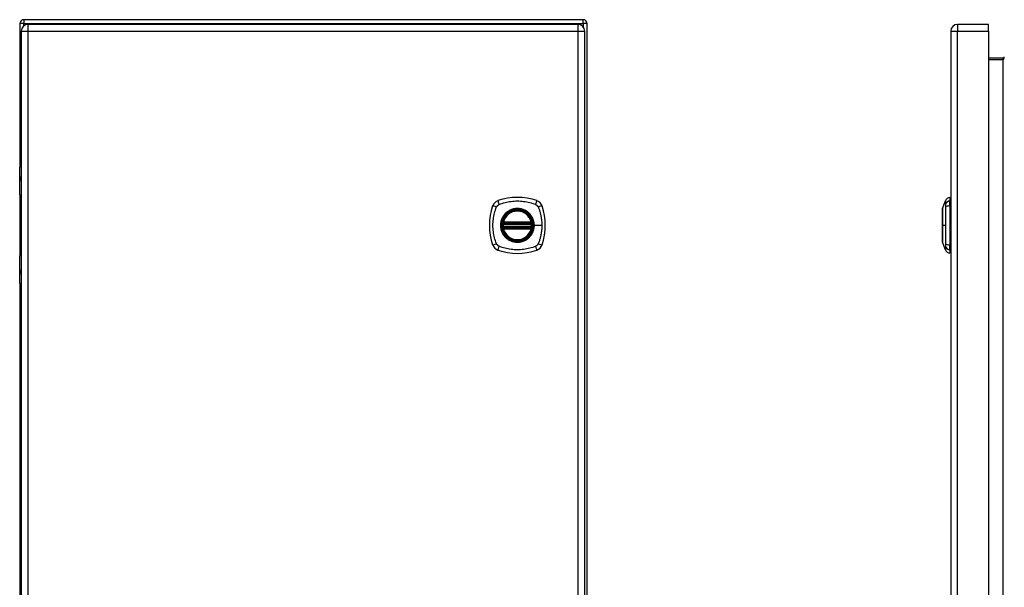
# Model space of a CAD drawing. Header units: inches. Extents: x 10.8 to 91.8, y 6.1 to 63.2.
# Tile 4 of 5: x 46.7 to 67.5, y 35 to 47. Entities that reach past the tile are written whole.
import ezdxf

# ---------------------------------------------------------------- set-up
doc = ezdxf.new("R2010")
doc.units = ezdxf.units.IN
doc.header["$MEASUREMENT"] = 0
doc.layers.add('Visible Edges(ANSI)', color=7, linetype='Continuous', lineweight=25)
doc.layers.add('Visible Tangent Edges(ANSI)', color=7, linetype='Continuous', lineweight=25)

msp = doc.modelspace()

# ---------------------------------------------------------------- linework, layer by layer
at = {"layer": 'Visible Edges(ANSI)'}
for p, q in [((46.717, 46.921), (46.717, 43.897)), ((58.633, 47.005), (46.801, 47.005)), ((58.52, 46.906), (46.894, 46.906)), ((58.717, 23.089), (58.717, 46.921)), ((67.208, 46.906), (66.554, 46.906)), ((67.208, 46.76), (67.208, 46.906)), ((46.748, 46.76), (46.748, 23.249)), ((58.666, 23.249), (58.666, 46.76)), ((66.408, 46.76), (66.408, 23.249)), ((67.208, 46.76), (67.208, 23.249)), ((67.512, 46.191), (67.208, 46.191)), ((46.714, 43.302), (46.714, 43.886)), ((46.734, 43.906), (46.748, 43.906)), ((46.748, 43.662), (46.745, 43.662)), ((46.745, 43.619), (46.748, 43.619)), ((46.717, 43.293), (46.717, 42.019)), ((46.748, 43.286), (46.73, 43.286)), ((66.238, 43.013), (66.3, 43.173)), ((66.392, 43.247), (66.392, 43.179)), ((66.392, 43.068), (66.392, 43.179)), ((66.392, 43.068), (66.392, 42.244)), ((56.95, 42.715), (57.535, 42.715)), ((56.946, 42.695), (57.539, 42.695)), ((57.539, 42.617), (56.946, 42.617)), ((57.535, 42.597), (56.95, 42.597)), ((66.3, 42.139), (66.238, 42.299)), ((66.392, 42.134), (66.392, 42.244)), ((66.392, 42.134), (66.392, 42.066)), ((46.714, 41.426), (46.714, 42.01)), ((46.73, 42.026), (46.748, 42.026)), ((46.748, 41.693), (46.745, 41.693)), ((46.745, 41.65), (46.748, 41.65)), ((46.717, 41.416), (46.717, 28.594)), ((46.748, 41.406), (46.734, 41.406))]:
    msp.add_line(p, q, dxfattribs=at)
at = {"layer": 'Visible Edges(ANSI)', "flags": 128}
for points in [[(66.238, 43.011), (66.238, 43.011), (66.238, 43.009), (66.238, 43.007), (66.238, 43.004), (66.238, 43.001), (66.238, 42.996), (66.238, 42.99), (66.238, 42.984), (66.237, 42.977), (66.237, 42.969), (66.237, 42.961), (66.237, 42.951), (66.237, 42.941), (66.237, 42.931), (66.237, 42.919), (66.237, 42.907), (66.237, 42.895), (66.237, 42.882), (66.237, 42.868), (66.237, 42.854), (66.237, 42.839), (66.237, 42.824), (66.237, 42.808), (66.238, 42.792), (66.238, 42.776), (66.238, 42.759), (66.238, 42.743), (66.238, 42.726), (66.238, 42.708), (66.238, 42.691), (66.238, 42.674), (66.238, 42.656), (66.238, 42.639), (66.238, 42.622), (66.238, 42.604), (66.238, 42.587), (66.238, 42.57), (66.238, 42.553), (66.238, 42.536), (66.238, 42.52), (66.237, 42.504), (66.237, 42.489), (66.237, 42.474), (66.237, 42.459), (66.237, 42.444), (66.237, 42.431), (66.237, 42.417), (66.237, 42.405), (66.237, 42.393), (66.237, 42.381), (66.237, 42.371), (66.237, 42.361), (66.237, 42.351), (66.237, 42.343), (66.237, 42.335), (66.238, 42.328), (66.238, 42.322), (66.238, 42.316), (66.238, 42.312), (66.238, 42.308), (66.238, 42.305), (66.238, 42.303), (66.238, 42.301), (66.238, 42.301)], [(56.934, 42.709), (56.934, 42.709), (56.934, 42.709), (56.934, 42.709), (56.934, 42.708), (56.934, 42.708), (56.934, 42.707), (56.933, 42.707), (56.933, 42.706), (56.933, 42.705), (56.933, 42.704), (56.933, 42.703), (56.933, 42.702), (56.933, 42.701), (56.932, 42.7), (56.932, 42.698), (56.932, 42.697), (56.932, 42.696), (56.932, 42.694), (56.931, 42.693), (56.931, 42.691), (56.931, 42.69), (56.931, 42.688), (56.931, 42.686), (56.931, 42.685)], [(57.554, 42.685), (57.554, 42.686), (57.554, 42.688), (57.554, 42.69), (57.553, 42.691), (57.553, 42.693), (57.553, 42.694), (57.553, 42.696), (57.553, 42.697), (57.552, 42.698), (57.552, 42.7), (57.552, 42.701), (57.552, 42.702), (57.552, 42.703), (57.552, 42.704), (57.551, 42.705), (57.551, 42.706), (57.551, 42.707), (57.551, 42.707), (57.551, 42.708), (57.551, 42.708), (57.551, 42.709), (57.551, 42.709), (57.551, 42.709), (57.551, 42.709)], [(56.931, 42.627), (56.931, 42.626), (56.931, 42.624), (56.931, 42.623), (56.931, 42.621), (56.931, 42.62), (56.932, 42.618), (56.932, 42.617), (56.932, 42.615), (56.932, 42.614), (56.932, 42.613), (56.933, 42.611), (56.933, 42.61), (56.933, 42.609), (56.933, 42.608), (56.933, 42.607), (56.933, 42.606), (56.933, 42.605), (56.934, 42.605), (56.934, 42.604), (56.934, 42.604), (56.934, 42.603), (56.934, 42.603), (56.934, 42.603), (56.934, 42.603)], [(57.551, 42.603), (57.551, 42.603), (57.551, 42.603), (57.551, 42.603), (57.551, 42.604), (57.551, 42.604), (57.551, 42.605), (57.551, 42.605), (57.551, 42.606), (57.551, 42.607), (57.552, 42.608), (57.552, 42.609), (57.552, 42.61), (57.552, 42.611), (57.552, 42.613), (57.552, 42.614), (57.553, 42.615), (57.553, 42.617), (57.553, 42.618), (57.553, 42.62), (57.553, 42.621), (57.554, 42.623), (57.554, 42.624), (57.554, 42.626), (57.554, 42.627)]]:
    msp.add_lwpolyline(points, dxfattribs=at)
at = {"layer": 'Visible Edges(ANSI)'}
for radius in [0.32, 0.315]:
    msp.add_circle((57.242, 42.656), radius, dxfattribs=at)
for centre, radius, start, end in [((46.801, 46.921), 0.084, 90, 180), ((46.894, 46.76), 0.146, 90, 180), ((58.52, 46.76), 0.146, 0, 90), ((58.633, 46.921), 0.084, 0, 90), ((66.554, 46.76), 0.146, 90, 180), ((67.512, 46.222), 0.031, 270, 0), ((46.734, 43.886), 0.0197, 90, 180), ((46.73, 43.302), 0.0157, 180, 270), ((56.888, 43.011), 0.177, 108.7722, 161.2278), ((57.242, 41.967), 1.28, 71.2278, 108.7722), ((57.597, 43.011), 0.177, 18.7722, 71.2278), ((66.41, 43.13), 0.118, 98.6009, 158.7495), ((66.385, 43.188), 0.0394, 53.1301, 78.463), ((57.931, 42.656), 1.28, 161.2278, 198.7722), ((57.242, 42.656), 0.313, 13.6344, 166.3656), ((56.553, 42.656), 1.28, 341.2278, 18.7722), ((66.243, 43.011), 0.00492, 158.7495, 179.7912), ((57.242, 42.656), 0.313, 166.3656, 170.216), ((56.946, 42.707), 0.0118, 170.216, 270), ((56.95, 42.727), 0.0118, 166.3656, 270), ((57.535, 42.727), 0.0118, 270, 13.6344), ((57.539, 42.707), 0.0118, 270, 9.784), ((57.242, 42.656), 0.313, 9.784, 13.6344), ((57.242, 42.656), 0.313, 174.7499, 185.2501), ((56.946, 42.605), 0.0118, 90, 189.784), ((57.242, 42.656), 0.313, 189.784, 193.6344), ((56.95, 42.585), 0.0118, 90, 193.6344), ((57.242, 42.656), 0.313, 193.6344, 346.3656), ((57.535, 42.585), 0.0118, 346.3656, 90), ((57.539, 42.605), 0.0118, 350.216, 90), ((57.242, 42.656), 0.313, 346.3656, 350.216), ((57.242, 42.656), 0.313, 354.7499, 5.2501), ((66.243, 42.301), 0.00492, 180.2088, 201.2505), ((56.888, 42.301), 0.177, 198.7722, 251.2278), ((57.242, 43.345), 1.28, 251.2278, 288.7722), ((57.597, 42.301), 0.177, 288.7722, 341.2278), ((66.41, 42.182), 0.118, 201.2505, 261.3991), ((66.385, 42.125), 0.0394, 281.537, 306.8699), ((46.73, 42.01), 0.0157, 90, 180), ((46.734, 41.426), 0.0197, 180, 270)]:
    msp.add_arc(centre, radius, start, end, dxfattribs=at)
at = {"layer": 'Visible Tangent Edges(ANSI)'}
for p, q in [((46.801, 46.921), (46.717, 46.921)), ((46.801, 47.005), (46.801, 46.921)), ((46.801, 46.921), (58.633, 46.921)), ((46.801, 46.872), (46.801, 46.921)), ((46.894, 46.76), (46.894, 46.906)), ((58.52, 46.906), (58.52, 46.76)), ((58.633, 46.921), (58.633, 47.005)), ((58.633, 46.921), (58.633, 46.853)), ((58.717, 46.921), (58.633, 46.921)), ((66.554, 46.906), (66.554, 46.76)), ((46.748, 46.76), (46.894, 46.76)), ((46.894, 46.76), (58.52, 46.76)), ((46.894, 23.249), (46.894, 46.76)), ((58.52, 46.76), (58.666, 46.76)), ((58.52, 46.76), (58.52, 23.249)), ((66.408, 46.76), (66.554, 46.76)), ((66.554, 23.249), (66.554, 46.76)), ((66.554, 46.76), (67.208, 46.76)), ((67.208, 46.16), (67.512, 46.16)), ((67.512, 46.191), (67.512, 46.16)), ((67.512, 46.16), (67.512, 23.849)), ((46.748, 43.886), (46.714, 43.886)), ((46.737, 43.672), (46.748, 43.672)), ((46.748, 43.609), (46.737, 43.609)), ((46.714, 43.302), (46.748, 43.302)), ((56.94, 42.708), (56.934, 42.709)), ((56.938, 42.73), (56.95, 42.727)), ((56.946, 42.695), (56.946, 42.706)), ((56.95, 42.715), (56.95, 42.727)), ((57.535, 42.727), (56.95, 42.727)), ((56.95, 42.705), (56.95, 42.715)), ((56.95, 42.705), (57.535, 42.705)), ((57.535, 42.727), (57.547, 42.73)), ((57.535, 42.727), (57.535, 42.715)), ((57.535, 42.715), (57.535, 42.705)), ((57.539, 42.706), (57.539, 42.695)), ((57.551, 42.709), (57.545, 42.708)), ((56.931, 42.685), (56.942, 42.684)), ((56.931, 42.627), (56.942, 42.629)), ((56.934, 42.603), (56.94, 42.604)), ((56.95, 42.585), (56.938, 42.582)), ((56.942, 42.684), (57.542, 42.684)), ((57.542, 42.629), (56.942, 42.629)), ((56.946, 42.607), (56.946, 42.617)), ((56.95, 42.597), (56.95, 42.607)), ((57.535, 42.607), (56.95, 42.607)), ((56.95, 42.585), (56.95, 42.597)), ((56.95, 42.585), (57.535, 42.585)), ((57.535, 42.607), (57.535, 42.597)), ((57.535, 42.597), (57.535, 42.585)), ((57.547, 42.582), (57.535, 42.585)), ((57.539, 42.617), (57.539, 42.607)), ((57.542, 42.684), (57.554, 42.685)), ((57.542, 42.629), (57.554, 42.627)), ((57.545, 42.604), (57.551, 42.603)), ((57.594, 42.656), (57.599, 42.656)), ((57.759, 42.656), (57.599, 42.656)), ((66.238, 42.656), (66.238, 42.656)), ((66.3, 42.656), (66.238, 42.656)), ((46.748, 42.01), (46.714, 42.01)), ((46.737, 41.703), (46.748, 41.703)), ((46.748, 41.64), (46.737, 41.64)), ((46.714, 41.426), (46.748, 41.426))]:
    msp.add_line(p, q, dxfattribs=at)
at = {"layer": 'Visible Tangent Edges(ANSI)', "flags": 128}
for points in [[(46.737, 43.672), (46.734, 43.672), (46.732, 43.671), (46.731, 43.67), (46.729, 43.668), (46.727, 43.666), (46.726, 43.663), (46.725, 43.66), (46.724, 43.657), (46.723, 43.653), (46.723, 43.649), (46.723, 43.645), (46.722, 43.64), (46.723, 43.636), (46.723, 43.632), (46.723, 43.628), (46.724, 43.624), (46.725, 43.62), (46.726, 43.617), (46.727, 43.615), (46.729, 43.613), (46.731, 43.611), (46.732, 43.61), (46.734, 43.609), (46.737, 43.609)], [(46.745, 43.619), (46.743, 43.619), (46.741, 43.619), (46.74, 43.62), (46.738, 43.621), (46.737, 43.623), (46.735, 43.625), (46.734, 43.627), (46.733, 43.629), (46.733, 43.632), (46.732, 43.634), (46.732, 43.637), (46.732, 43.64), (46.732, 43.643), (46.732, 43.646), (46.733, 43.649), (46.733, 43.652), (46.734, 43.654), (46.735, 43.656), (46.736, 43.658), (46.738, 43.659), (46.74, 43.661), (46.741, 43.661), (46.743, 43.662), (46.745, 43.662)], [(56.854, 43.096), (56.887, 43.11), (56.918, 43.12), (56.95, 43.13), (56.981, 43.139), (57.013, 43.146), (57.045, 43.153), (57.078, 43.159), (57.111, 43.164), (57.143, 43.168), (57.176, 43.17), (57.209, 43.172), (57.242, 43.173), (57.275, 43.172), (57.308, 43.17), (57.341, 43.168), (57.374, 43.164), (57.406, 43.159), (57.439, 43.153), (57.471, 43.147), (57.503, 43.139), (57.535, 43.13), (57.566, 43.12), (57.597, 43.11), (57.631, 43.096)], [(66.3, 43.173), (66.3, 43.173), (66.3, 43.172), (66.3, 43.171), (66.3, 43.17), (66.3, 43.169), (66.3, 43.168), (66.3, 43.166), (66.3, 43.164), (66.3, 43.162), (66.3, 43.159), (66.299, 43.156), (66.299, 43.153), (66.299, 43.15), (66.299, 43.146), (66.299, 43.143), (66.299, 43.139), (66.299, 43.134), (66.299, 43.13), (66.299, 43.125), (66.299, 43.12), (66.299, 43.115), (66.299, 43.11), (66.299, 43.104), (66.298, 43.096)], [(56.802, 42.267), (56.789, 42.301), (56.778, 42.332), (56.768, 42.363), (56.76, 42.395), (56.752, 42.427), (56.745, 42.459), (56.739, 42.492), (56.734, 42.524), (56.731, 42.557), (56.728, 42.59), (56.726, 42.623), (56.726, 42.656), (56.726, 42.689), (56.728, 42.722), (56.731, 42.755), (56.734, 42.788), (56.739, 42.82), (56.745, 42.853), (56.752, 42.885), (56.76, 42.917), (56.768, 42.949), (56.778, 42.98), (56.789, 43.011), (56.802, 43.045)], [(56.802, 43.045), (56.804, 43.047), (56.805, 43.05), (56.807, 43.053), (56.808, 43.056), (56.81, 43.058), (56.812, 43.061), (56.814, 43.063), (56.815, 43.066), (56.817, 43.068), (56.819, 43.07), (56.821, 43.073), (56.824, 43.075), (56.826, 43.077), (56.828, 43.079), (56.83, 43.081), (56.833, 43.083), (56.835, 43.085), (56.838, 43.087), (56.84, 43.088), (56.843, 43.09), (56.846, 43.092), (56.848, 43.093), (56.851, 43.095), (56.854, 43.096)], [(57.594, 42.656), (57.583, 42.565), (57.547, 42.48), (57.491, 42.407), (57.418, 42.351), (57.333, 42.316), (57.242, 42.304), (57.151, 42.316), (57.066, 42.351), (56.993, 42.407), (56.937, 42.48), (56.902, 42.565), (56.89, 42.656), (56.902, 42.748), (56.938, 42.833), (56.993, 42.905), (57.066, 42.961), (57.151, 42.996), (57.243, 43.008), (57.334, 42.996), (57.419, 42.961), (57.492, 42.905), (57.547, 42.832), (57.583, 42.747), (57.594, 42.656)], [(57.015, 42.931), (57.013, 42.929), (57.011, 42.927), (57.008, 42.925), (57.006, 42.923), (57.004, 42.922), (57.002, 42.92), (57, 42.918), (56.998, 42.916), (56.996, 42.914), (56.994, 42.912), (56.992, 42.91), (56.99, 42.908), (56.988, 42.906), (56.986, 42.904), (56.984, 42.902), (56.982, 42.9), (56.981, 42.898), (56.979, 42.896), (56.977, 42.894), (56.975, 42.892), (56.973, 42.89), (56.971, 42.888), (56.97, 42.886), (56.968, 42.884)], [(57.47, 42.931), (57.454, 42.943), (57.437, 42.955), (57.419, 42.966), (57.401, 42.975), (57.382, 42.984), (57.363, 42.992), (57.344, 42.998), (57.324, 43.003), (57.304, 43.008), (57.283, 43.011), (57.263, 43.012), (57.242, 43.013), (57.222, 43.012), (57.201, 43.011), (57.181, 43.008), (57.161, 43.003), (57.141, 42.998), (57.121, 42.992), (57.102, 42.984), (57.083, 42.975), (57.065, 42.966), (57.048, 42.955), (57.031, 42.943), (57.015, 42.931)], [(57.517, 42.884), (57.515, 42.886), (57.513, 42.888), (57.512, 42.89), (57.51, 42.892), (57.508, 42.894), (57.506, 42.896), (57.504, 42.898), (57.502, 42.9), (57.5, 42.902), (57.498, 42.904), (57.496, 42.906), (57.495, 42.908), (57.493, 42.91), (57.491, 42.912), (57.489, 42.914), (57.487, 42.916), (57.485, 42.918), (57.482, 42.92), (57.48, 42.922), (57.478, 42.923), (57.476, 42.925), (57.474, 42.927), (57.472, 42.929), (57.47, 42.931)], [(57.631, 43.096), (57.632, 43.095), (57.634, 43.095), (57.635, 43.094), (57.636, 43.093), (57.638, 43.092), (57.639, 43.092), (57.64, 43.091), (57.642, 43.09), (57.643, 43.089), (57.644, 43.088), (57.646, 43.088), (57.647, 43.087), (57.648, 43.086), (57.649, 43.085), (57.651, 43.084), (57.652, 43.083), (57.653, 43.082), (57.654, 43.081), (57.655, 43.08), (57.657, 43.079), (57.658, 43.078), (57.659, 43.077), (57.66, 43.076), (57.661, 43.075)], [(57.661, 43.075), (57.662, 43.074), (57.663, 43.073), (57.664, 43.072), (57.665, 43.07), (57.666, 43.069), (57.667, 43.068), (57.668, 43.067), (57.669, 43.066), (57.67, 43.064), (57.671, 43.063), (57.672, 43.062), (57.673, 43.061), (57.674, 43.059), (57.675, 43.058), (57.676, 43.057), (57.676, 43.056), (57.677, 43.054), (57.678, 43.053), (57.679, 43.052), (57.679, 43.05), (57.68, 43.049), (57.681, 43.047), (57.682, 43.046), (57.682, 43.045)], [(57.682, 43.045), (57.691, 43.026), (57.696, 43.011), (57.701, 42.996), (57.707, 42.98), (57.712, 42.964), (57.716, 42.949), (57.721, 42.933), (57.725, 42.917), (57.729, 42.901), (57.733, 42.885), (57.736, 42.869), (57.74, 42.853), (57.743, 42.837), (57.745, 42.82), (57.748, 42.804), (57.75, 42.788), (57.752, 42.771), (57.754, 42.755), (57.756, 42.739), (57.757, 42.722), (57.758, 42.706), (57.758, 42.689), (57.759, 42.673), (57.759, 42.656)], [(66.238, 42.931), (66.238, 42.937), (66.238, 42.943), (66.238, 42.949), (66.238, 42.955), (66.238, 42.96), (66.238, 42.966), (66.238, 42.971), (66.238, 42.975), (66.238, 42.98), (66.238, 42.984), (66.238, 42.988), (66.238, 42.992), (66.238, 42.995), (66.238, 42.998), (66.238, 43.001), (66.238, 43.003), (66.238, 43.006), (66.238, 43.008), (66.238, 43.009), (66.238, 43.011), (66.238, 43.012), (66.238, 43.012), (66.238, 43.013), (66.238, 43.013)], [(66.238, 42.884), (66.238, 42.886), (66.238, 42.888), (66.238, 42.89), (66.238, 42.892), (66.238, 42.894), (66.238, 42.896), (66.238, 42.898), (66.238, 42.9), (66.238, 42.902), (66.238, 42.904), (66.238, 42.906), (66.238, 42.908), (66.238, 42.91), (66.238, 42.912), (66.238, 42.914), (66.238, 42.916), (66.238, 42.918), (66.238, 42.92), (66.238, 42.922), (66.238, 42.923), (66.238, 42.925), (66.238, 42.927), (66.238, 42.929), (66.238, 42.931)], [(66.298, 43.096), (66.299, 43.095), (66.299, 43.095), (66.299, 43.094), (66.299, 43.093), (66.299, 43.092), (66.299, 43.092), (66.299, 43.091), (66.299, 43.09), (66.299, 43.089), (66.299, 43.088), (66.299, 43.088), (66.299, 43.087), (66.299, 43.086), (66.299, 43.085), (66.299, 43.084), (66.299, 43.083), (66.299, 43.082), (66.299, 43.081), (66.299, 43.08), (66.299, 43.079), (66.299, 43.078), (66.299, 43.077), (66.299, 43.076), (66.299, 43.075)], [(66.299, 43.075), (66.299, 43.074), (66.299, 43.073), (66.299, 43.072), (66.299, 43.07), (66.299, 43.069), (66.299, 43.068), (66.299, 43.067), (66.299, 43.066), (66.299, 43.064), (66.299, 43.063), (66.299, 43.062), (66.299, 43.061), (66.299, 43.059), (66.299, 43.058), (66.299, 43.057), (66.299, 43.056), (66.299, 43.054), (66.299, 43.053), (66.299, 43.052), (66.299, 43.05), (66.299, 43.049), (66.299, 43.047), (66.299, 43.046), (66.298, 43.045)], [(66.298, 43.045), (66.299, 43.026), (66.299, 43.011), (66.299, 42.996), (66.299, 42.98), (66.299, 42.964), (66.299, 42.949), (66.299, 42.933), (66.299, 42.917), (66.299, 42.901), (66.299, 42.885), (66.299, 42.869), (66.299, 42.853), (66.299, 42.837), (66.3, 42.82), (66.3, 42.804), (66.3, 42.788), (66.3, 42.771), (66.3, 42.755), (66.3, 42.739), (66.3, 42.722), (66.3, 42.706), (66.3, 42.689), (66.3, 42.673), (66.3, 42.656)], [(56.968, 42.884), (56.955, 42.868), (56.943, 42.851), (56.933, 42.833), (56.923, 42.815), (56.914, 42.796), (56.907, 42.777), (56.9, 42.757), (56.895, 42.738), (56.891, 42.717), (56.888, 42.697), (56.886, 42.677), (56.885, 42.656), (56.886, 42.635), (56.888, 42.615), (56.891, 42.595), (56.895, 42.574), (56.9, 42.554), (56.907, 42.535), (56.914, 42.516), (56.923, 42.497), (56.933, 42.479), (56.943, 42.461), (56.955, 42.445), (56.968, 42.429)], [(56.938, 42.73), (56.938, 42.729), (56.938, 42.728), (56.938, 42.727), (56.937, 42.726), (56.937, 42.725), (56.937, 42.724), (56.937, 42.723), (56.937, 42.722), (56.937, 42.721), (56.937, 42.72), (56.937, 42.719), (56.937, 42.719), (56.937, 42.718), (56.937, 42.717), (56.937, 42.716), (56.938, 42.715), (56.938, 42.714), (56.938, 42.713), (56.938, 42.712), (56.938, 42.711), (56.939, 42.711), (56.939, 42.71), (56.939, 42.709), (56.94, 42.708)], [(56.94, 42.708), (56.94, 42.708), (56.94, 42.708), (56.94, 42.708), (56.941, 42.708), (56.941, 42.707), (56.941, 42.707), (56.941, 42.707), (56.942, 42.707), (56.942, 42.707), (56.942, 42.707), (56.942, 42.707), (56.942, 42.707), (56.943, 42.706), (56.943, 42.706), (56.943, 42.706), (56.943, 42.706), (56.944, 42.706), (56.944, 42.706), (56.944, 42.706), (56.944, 42.706), (56.945, 42.706), (56.945, 42.706), (56.945, 42.706), (56.946, 42.706)], [(56.946, 42.706), (56.946, 42.706), (56.946, 42.706), (56.946, 42.705), (56.946, 42.705), (56.946, 42.705), (56.947, 42.705), (56.947, 42.705), (56.947, 42.705), (56.947, 42.705), (56.947, 42.705), (56.947, 42.705), (56.948, 42.705), (56.948, 42.705), (56.948, 42.705), (56.948, 42.705), (56.948, 42.705), (56.948, 42.705), (56.949, 42.705), (56.949, 42.705), (56.949, 42.705), (56.949, 42.705), (56.949, 42.705), (56.949, 42.705), (56.95, 42.705)], [(57.599, 42.656), (57.599, 42.666), (57.599, 42.677), (57.598, 42.687), (57.597, 42.697), (57.595, 42.707), (57.594, 42.718), (57.592, 42.728), (57.59, 42.738), (57.587, 42.748), (57.584, 42.758), (57.581, 42.767), (57.578, 42.777), (57.574, 42.787), (57.57, 42.796), (57.566, 42.806), (57.562, 42.815), (57.557, 42.824), (57.552, 42.833), (57.547, 42.842), (57.541, 42.851), (57.536, 42.859), (57.53, 42.867), (57.523, 42.876), (57.517, 42.884)], [(57.535, 42.705), (57.535, 42.705), (57.535, 42.705), (57.536, 42.705), (57.536, 42.705), (57.536, 42.705), (57.536, 42.705), (57.536, 42.705), (57.536, 42.705), (57.537, 42.705), (57.537, 42.705), (57.537, 42.705), (57.537, 42.705), (57.537, 42.705), (57.537, 42.705), (57.538, 42.705), (57.538, 42.705), (57.538, 42.705), (57.538, 42.705), (57.538, 42.705), (57.538, 42.705), (57.539, 42.705), (57.539, 42.706), (57.539, 42.706), (57.539, 42.706)], [(57.539, 42.706), (57.539, 42.706), (57.54, 42.706), (57.54, 42.706), (57.54, 42.706), (57.54, 42.706), (57.541, 42.706), (57.541, 42.706), (57.541, 42.706), (57.542, 42.706), (57.542, 42.706), (57.542, 42.706), (57.542, 42.707), (57.542, 42.707), (57.543, 42.707), (57.543, 42.707), (57.543, 42.707), (57.543, 42.707), (57.544, 42.707), (57.544, 42.707), (57.544, 42.708), (57.544, 42.708), (57.544, 42.708), (57.545, 42.708), (57.545, 42.708)], [(57.545, 42.708), (57.545, 42.709), (57.546, 42.71), (57.546, 42.711), (57.546, 42.711), (57.547, 42.712), (57.547, 42.713), (57.547, 42.714), (57.547, 42.715), (57.547, 42.716), (57.547, 42.717), (57.548, 42.718), (57.548, 42.719), (57.548, 42.719), (57.548, 42.72), (57.548, 42.721), (57.548, 42.722), (57.548, 42.723), (57.547, 42.724), (57.547, 42.725), (57.547, 42.726), (57.547, 42.727), (57.547, 42.728), (57.547, 42.729), (57.547, 42.73)], [(66.238, 42.656), (66.238, 42.666), (66.238, 42.677), (66.238, 42.687), (66.238, 42.697), (66.238, 42.707), (66.238, 42.718), (66.238, 42.728), (66.238, 42.738), (66.238, 42.748), (66.238, 42.758), (66.238, 42.767), (66.238, 42.777), (66.238, 42.787), (66.238, 42.796), (66.238, 42.806), (66.238, 42.815), (66.238, 42.824), (66.238, 42.833), (66.238, 42.842), (66.238, 42.851), (66.238, 42.859), (66.238, 42.867), (66.238, 42.876), (66.238, 42.884)], [(56.94, 42.604), (56.939, 42.603), (56.939, 42.602), (56.939, 42.602), (56.938, 42.601), (56.938, 42.6), (56.938, 42.599), (56.938, 42.598), (56.938, 42.597), (56.937, 42.596), (56.937, 42.596), (56.937, 42.595), (56.937, 42.594), (56.937, 42.593), (56.937, 42.592), (56.937, 42.591), (56.937, 42.59), (56.937, 42.589), (56.937, 42.588), (56.937, 42.587), (56.937, 42.586), (56.938, 42.585), (56.938, 42.584), (56.938, 42.583), (56.938, 42.582)], [(56.946, 42.607), (56.945, 42.607), (56.945, 42.607), (56.945, 42.606), (56.944, 42.606), (56.944, 42.606), (56.944, 42.606), (56.944, 42.606), (56.943, 42.606), (56.943, 42.606), (56.943, 42.606), (56.943, 42.606), (56.942, 42.606), (56.942, 42.605), (56.942, 42.605), (56.942, 42.605), (56.942, 42.605), (56.941, 42.605), (56.941, 42.605), (56.941, 42.605), (56.941, 42.605), (56.94, 42.604), (56.94, 42.604), (56.94, 42.604), (56.94, 42.604)], [(56.942, 42.684), (56.943, 42.684), (56.943, 42.685), (56.943, 42.686), (56.943, 42.687), (56.943, 42.687), (56.943, 42.688), (56.944, 42.689), (56.944, 42.69), (56.944, 42.69), (56.944, 42.691), (56.944, 42.691), (56.944, 42.692), (56.945, 42.693), (56.945, 42.693), (56.945, 42.693), (56.945, 42.694), (56.945, 42.694), (56.945, 42.695), (56.945, 42.695), (56.945, 42.695), (56.945, 42.695), (56.946, 42.695), (56.946, 42.695), (56.946, 42.695)], [(56.946, 42.617), (56.946, 42.617), (56.946, 42.617), (56.945, 42.617), (56.945, 42.617), (56.945, 42.617), (56.945, 42.618), (56.945, 42.618), (56.945, 42.618), (56.945, 42.619), (56.945, 42.619), (56.945, 42.62), (56.944, 42.62), (56.944, 42.621), (56.944, 42.621), (56.944, 42.622), (56.944, 42.623), (56.944, 42.623), (56.943, 42.624), (56.943, 42.625), (56.943, 42.625), (56.943, 42.626), (56.943, 42.627), (56.943, 42.628), (56.942, 42.629)], [(56.95, 42.607), (56.949, 42.607), (56.949, 42.607), (56.949, 42.607), (56.949, 42.607), (56.949, 42.607), (56.949, 42.607), (56.948, 42.607), (56.948, 42.607), (56.948, 42.607), (56.948, 42.607), (56.948, 42.607), (56.948, 42.607), (56.947, 42.607), (56.947, 42.607), (56.947, 42.607), (56.947, 42.607), (56.947, 42.607), (56.947, 42.607), (56.946, 42.607), (56.946, 42.607), (56.946, 42.607), (56.946, 42.607), (56.946, 42.607), (56.946, 42.607)], [(57.517, 42.429), (57.523, 42.437), (57.53, 42.445), (57.536, 42.453), (57.541, 42.462), (57.547, 42.47), (57.552, 42.479), (57.557, 42.488), (57.562, 42.497), (57.566, 42.507), (57.57, 42.516), (57.574, 42.525), (57.578, 42.535), (57.581, 42.545), (57.584, 42.555), (57.587, 42.564), (57.59, 42.574), (57.592, 42.585), (57.594, 42.595), (57.596, 42.605), (57.597, 42.615), (57.598, 42.625), (57.599, 42.636), (57.599, 42.646), (57.599, 42.656)], [(57.539, 42.607), (57.539, 42.607), (57.539, 42.607), (57.539, 42.607), (57.538, 42.607), (57.538, 42.607), (57.538, 42.607), (57.538, 42.607), (57.538, 42.607), (57.538, 42.607), (57.537, 42.607), (57.537, 42.607), (57.537, 42.607), (57.537, 42.607), (57.537, 42.607), (57.537, 42.607), (57.536, 42.607), (57.536, 42.607), (57.536, 42.607), (57.536, 42.607), (57.536, 42.607), (57.536, 42.607), (57.535, 42.607), (57.535, 42.607), (57.535, 42.607)], [(57.539, 42.695), (57.539, 42.695), (57.539, 42.695), (57.539, 42.695), (57.539, 42.695), (57.539, 42.695), (57.539, 42.695), (57.54, 42.694), (57.54, 42.694), (57.54, 42.693), (57.54, 42.693), (57.54, 42.693), (57.54, 42.692), (57.54, 42.691), (57.541, 42.691), (57.541, 42.69), (57.541, 42.69), (57.541, 42.689), (57.541, 42.688), (57.541, 42.687), (57.542, 42.687), (57.542, 42.686), (57.542, 42.685), (57.542, 42.684), (57.542, 42.684)], [(57.542, 42.629), (57.542, 42.628), (57.542, 42.627), (57.542, 42.626), (57.542, 42.625), (57.541, 42.625), (57.541, 42.624), (57.541, 42.623), (57.541, 42.623), (57.541, 42.622), (57.541, 42.621), (57.54, 42.621), (57.54, 42.62), (57.54, 42.62), (57.54, 42.619), (57.54, 42.619), (57.54, 42.618), (57.54, 42.618), (57.539, 42.618), (57.539, 42.617), (57.539, 42.617), (57.539, 42.617), (57.539, 42.617), (57.539, 42.617), (57.539, 42.617)], [(57.545, 42.604), (57.545, 42.604), (57.544, 42.604), (57.544, 42.604), (57.544, 42.605), (57.544, 42.605), (57.544, 42.605), (57.543, 42.605), (57.543, 42.605), (57.543, 42.605), (57.543, 42.605), (57.542, 42.605), (57.542, 42.606), (57.542, 42.606), (57.542, 42.606), (57.542, 42.606), (57.541, 42.606), (57.541, 42.606), (57.541, 42.606), (57.54, 42.606), (57.54, 42.606), (57.54, 42.606), (57.54, 42.607), (57.539, 42.607), (57.539, 42.607)], [(57.547, 42.582), (57.547, 42.583), (57.547, 42.584), (57.547, 42.585), (57.547, 42.586), (57.547, 42.587), (57.547, 42.588), (57.548, 42.589), (57.548, 42.59), (57.548, 42.591), (57.548, 42.592), (57.548, 42.593), (57.548, 42.594), (57.548, 42.595), (57.547, 42.596), (57.547, 42.596), (57.547, 42.597), (57.547, 42.598), (57.547, 42.599), (57.547, 42.6), (57.546, 42.601), (57.546, 42.602), (57.546, 42.602), (57.545, 42.603), (57.545, 42.604)], [(57.759, 42.656), (57.759, 42.64), (57.758, 42.623), (57.758, 42.607), (57.757, 42.59), (57.756, 42.574), (57.754, 42.557), (57.752, 42.541), (57.75, 42.524), (57.748, 42.508), (57.745, 42.492), (57.743, 42.476), (57.74, 42.459), (57.736, 42.443), (57.733, 42.427), (57.729, 42.411), (57.725, 42.395), (57.721, 42.379), (57.716, 42.363), (57.712, 42.348), (57.707, 42.332), (57.701, 42.317), (57.696, 42.301), (57.691, 42.286), (57.682, 42.267)], [(66.238, 42.429), (66.238, 42.437), (66.238, 42.445), (66.238, 42.453), (66.238, 42.462), (66.238, 42.47), (66.238, 42.479), (66.238, 42.488), (66.238, 42.497), (66.238, 42.507), (66.238, 42.516), (66.238, 42.525), (66.238, 42.535), (66.238, 42.545), (66.238, 42.555), (66.238, 42.564), (66.238, 42.574), (66.238, 42.585), (66.238, 42.595), (66.238, 42.605), (66.238, 42.615), (66.238, 42.625), (66.238, 42.636), (66.238, 42.646), (66.238, 42.656)], [(66.3, 42.656), (66.3, 42.64), (66.3, 42.623), (66.3, 42.607), (66.3, 42.59), (66.3, 42.574), (66.3, 42.557), (66.3, 42.541), (66.3, 42.524), (66.3, 42.508), (66.3, 42.492), (66.299, 42.476), (66.299, 42.459), (66.299, 42.443), (66.299, 42.427), (66.299, 42.411), (66.299, 42.395), (66.299, 42.379), (66.299, 42.363), (66.299, 42.348), (66.299, 42.332), (66.299, 42.317), (66.299, 42.301), (66.299, 42.286), (66.298, 42.267)], [(56.968, 42.429), (56.97, 42.426), (56.971, 42.424), (56.973, 42.422), (56.975, 42.42), (56.977, 42.418), (56.979, 42.416), (56.981, 42.414), (56.982, 42.412), (56.984, 42.41), (56.986, 42.408), (56.988, 42.406), (56.99, 42.404), (56.992, 42.402), (56.994, 42.4), (56.996, 42.398), (56.998, 42.396), (57, 42.394), (57.002, 42.392), (57.004, 42.391), (57.006, 42.389), (57.008, 42.387), (57.011, 42.385), (57.013, 42.383), (57.015, 42.381)], [(57.015, 42.381), (57.031, 42.369), (57.048, 42.357), (57.065, 42.346), (57.084, 42.337), (57.102, 42.328), (57.121, 42.32), (57.141, 42.314), (57.161, 42.309), (57.181, 42.305), (57.201, 42.302), (57.222, 42.3), (57.242, 42.299), (57.263, 42.3), (57.284, 42.302), (57.304, 42.305), (57.324, 42.309), (57.344, 42.314), (57.364, 42.32), (57.383, 42.328), (57.401, 42.337), (57.419, 42.346), (57.437, 42.357), (57.454, 42.369), (57.47, 42.381)], [(57.47, 42.381), (57.472, 42.383), (57.474, 42.385), (57.476, 42.387), (57.478, 42.389), (57.48, 42.391), (57.482, 42.392), (57.484, 42.394), (57.487, 42.396), (57.489, 42.398), (57.491, 42.4), (57.493, 42.402), (57.494, 42.404), (57.496, 42.406), (57.498, 42.408), (57.5, 42.41), (57.502, 42.412), (57.504, 42.414), (57.506, 42.416), (57.508, 42.418), (57.51, 42.42), (57.512, 42.422), (57.513, 42.424), (57.515, 42.426), (57.517, 42.429)], [(66.238, 42.381), (66.238, 42.383), (66.238, 42.385), (66.238, 42.387), (66.238, 42.389), (66.238, 42.391), (66.238, 42.392), (66.238, 42.394), (66.238, 42.396), (66.238, 42.398), (66.238, 42.4), (66.238, 42.402), (66.238, 42.404), (66.238, 42.406), (66.238, 42.408), (66.238, 42.41), (66.238, 42.412), (66.238, 42.414), (66.238, 42.416), (66.238, 42.418), (66.238, 42.42), (66.238, 42.422), (66.238, 42.424), (66.238, 42.426), (66.238, 42.429)], [(66.238, 42.299), (66.238, 42.299), (66.238, 42.3), (66.238, 42.301), (66.238, 42.302), (66.238, 42.303), (66.238, 42.305), (66.238, 42.307), (66.238, 42.309), (66.238, 42.311), (66.238, 42.314), (66.238, 42.317), (66.238, 42.32), (66.238, 42.324), (66.238, 42.328), (66.238, 42.332), (66.238, 42.337), (66.238, 42.341), (66.238, 42.346), (66.238, 42.352), (66.238, 42.357), (66.238, 42.363), (66.238, 42.369), (66.238, 42.375), (66.238, 42.381)], [(56.854, 42.216), (56.851, 42.217), (56.848, 42.219), (56.846, 42.22), (56.843, 42.222), (56.84, 42.224), (56.838, 42.225), (56.835, 42.227), (56.833, 42.229), (56.83, 42.231), (56.828, 42.233), (56.826, 42.235), (56.824, 42.237), (56.822, 42.239), (56.819, 42.242), (56.817, 42.244), (56.815, 42.246), (56.814, 42.249), (56.812, 42.251), (56.81, 42.254), (56.808, 42.257), (56.807, 42.259), (56.805, 42.262), (56.804, 42.265), (56.802, 42.267)], [(57.631, 42.216), (57.597, 42.202), (57.566, 42.192), (57.535, 42.182), (57.503, 42.173), (57.471, 42.166), (57.439, 42.159), (57.406, 42.153), (57.374, 42.148), (57.341, 42.144), (57.308, 42.142), (57.275, 42.14), (57.242, 42.139), (57.209, 42.14), (57.176, 42.142), (57.143, 42.144), (57.111, 42.148), (57.078, 42.153), (57.045, 42.159), (57.013, 42.166), (56.981, 42.173), (56.95, 42.182), (56.918, 42.192), (56.887, 42.202), (56.854, 42.216)], [(57.682, 42.267), (57.681, 42.265), (57.68, 42.262), (57.678, 42.259), (57.676, 42.257), (57.675, 42.254), (57.673, 42.251), (57.671, 42.249), (57.669, 42.247), (57.667, 42.244), (57.665, 42.242), (57.663, 42.24), (57.661, 42.237), (57.659, 42.235), (57.657, 42.233), (57.654, 42.231), (57.652, 42.229), (57.65, 42.227), (57.647, 42.225), (57.644, 42.224), (57.642, 42.222), (57.639, 42.22), (57.636, 42.219), (57.634, 42.217), (57.631, 42.216)], [(66.298, 42.267), (66.299, 42.265), (66.299, 42.262), (66.299, 42.259), (66.299, 42.257), (66.299, 42.254), (66.299, 42.251), (66.299, 42.249), (66.299, 42.247), (66.299, 42.244), (66.299, 42.242), (66.299, 42.24), (66.299, 42.237), (66.299, 42.235), (66.299, 42.233), (66.299, 42.231), (66.299, 42.229), (66.299, 42.227), (66.299, 42.225), (66.299, 42.224), (66.299, 42.222), (66.299, 42.22), (66.299, 42.219), (66.299, 42.217), (66.298, 42.216)], [(66.298, 42.216), (66.299, 42.208), (66.299, 42.202), (66.299, 42.197), (66.299, 42.192), (66.299, 42.187), (66.299, 42.182), (66.299, 42.178), (66.299, 42.173), (66.299, 42.169), (66.299, 42.166), (66.299, 42.162), (66.299, 42.159), (66.299, 42.156), (66.3, 42.153), (66.3, 42.15), (66.3, 42.148), (66.3, 42.146), (66.3, 42.144), (66.3, 42.143), (66.3, 42.142), (66.3, 42.141), (66.3, 42.14), (66.3, 42.14), (66.3, 42.139)], [(46.737, 41.703), (46.734, 41.703), (46.732, 41.702), (46.731, 41.701), (46.729, 41.699), (46.727, 41.697), (46.726, 41.695), (46.725, 41.692), (46.724, 41.688), (46.723, 41.684), (46.723, 41.68), (46.723, 41.676), (46.722, 41.672), (46.723, 41.668), (46.723, 41.663), (46.723, 41.659), (46.724, 41.656), (46.725, 41.652), (46.726, 41.649), (46.727, 41.646), (46.729, 41.644), (46.731, 41.642), (46.732, 41.641), (46.734, 41.641), (46.737, 41.64)], [(46.745, 41.65), (46.743, 41.65), (46.741, 41.651), (46.74, 41.652), (46.738, 41.653), (46.736, 41.654), (46.735, 41.656), (46.734, 41.658), (46.733, 41.661), (46.733, 41.663), (46.732, 41.666), (46.732, 41.669), (46.732, 41.672), (46.732, 41.675), (46.732, 41.678), (46.733, 41.68), (46.733, 41.683), (46.734, 41.685), (46.735, 41.688), (46.737, 41.689), (46.738, 41.691), (46.74, 41.692), (46.741, 41.693), (46.743, 41.693), (46.745, 41.693)]]:
    msp.add_lwpolyline(points, dxfattribs=at)
at = {"layer": 'Visible Tangent Edges(ANSI)'}
for radius in [0.346, 0.342, 0.325, 0.324]:
    msp.add_circle((57.242, 42.656), radius, dxfattribs=at)
for start, end in [(13.6344, 166.3656), (174.7499, 185.2501), (193.6344, 346.3656), (354.7499, 5.2501)]:
    msp.add_arc((57.242, 42.656), 0.301, start, end, dxfattribs=at)
for centre, major_axis, ratio, start_param, end_param in [((67.512, 46.222), (0, -0.062), 0.5, 0, 1.570796), ((46.745, 43.672), (0, -0.00984), 0.879139, 4.712389, 6.283185), ((46.745, 43.609), (0, 0.00984), 0.879139, 0, 1.570796), ((56.868, 43.068), (-0.037, 0.112), 0.042597, 0.170073, 1.307344), ((57.617, 43.068), (0.037, 0.112), 0.042597, 4.975842, 6.113112), ((66.412, 43.068), (-0.117, -0.016), 0.948273, 4.754759, 5.892029), ((56.83, 43.03), (-0.112, 0.037), 0.042597, 4.975842, 6.113112), ((57.655, 43.03), (0.112, 0.037), 0.042597, 0.170073, 1.307344), ((66.412, 43.03), (-0.118, 0.005), 0.314585, 4.896593, 6.033863), ((56.934, 42.709), (0.00773, 0.00893), 0.431674, 4.96723, 6.283185), ((56.946, 42.704), (0.0021, 0.0116), 0.025638, 0, 1.426581), ((57.539, 42.704), (-0.0021, 0.0116), 0.025638, 4.856604, 6.283185), ((57.551, 42.709), (-0.00773, 0.00893), 0.431674, 0, 1.315955), ((56.934, 42.603), (0.00773, -0.00893), 0.431674, 0, 1.315955), ((56.946, 42.608), (0.0021, -0.0116), 0.025638, 4.856604, 6.283185), ((57.539, 42.608), (-0.0021, -0.0116), 0.025638, 0, 1.426581), ((57.551, 42.603), (-0.00773, -0.00893), 0.431674, 4.96723, 6.283185), ((56.83, 42.282), (-0.112, -0.037), 0.042597, 0.170073, 1.307344), ((56.868, 42.244), (-0.037, -0.112), 0.042597, 4.975842, 6.113112), ((57.617, 42.244), (0.037, -0.112), 0.042597, 0.170073, 1.307344), ((57.655, 42.282), (0.112, -0.037), 0.042597, 4.975842, 6.113112), ((66.412, 42.282), (-0.118, -0.005), 0.314585, 0.249322, 1.386592), ((66.412, 42.244), (-0.117, 0.016), 0.948273, 0.391156, 1.528426), ((46.745, 41.703), (0, -0.00984), 0.879139, 4.712389, 6.283185), ((46.745, 41.64), (0, 0.00984), 0.879139, 0, 1.570796)]:
    msp.add_ellipse(centre, major_axis=major_axis, ratio=ratio, start_param=start_param, end_param=end_param, dxfattribs=at)

doc.saveas('drawing.dxf')
